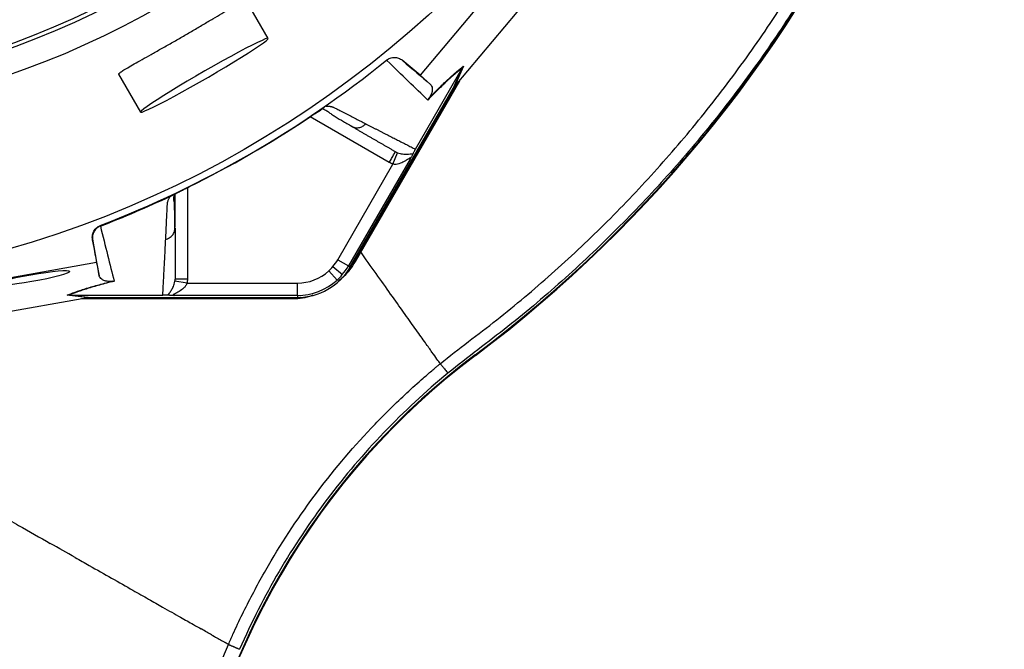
# Model space of a CAD drawing. Header units: millimetres. Extents: x 657 to 1271, y 1189 to 1929.
# Tile 6 of 15: x 1030 to 1271, y 1283 to 1437. Entities that reach past the tile are written whole.
import ezdxf

# ---------------------------------------------------------------- set-up
doc = ezdxf.new("R2010")
doc.units = ezdxf.units.MM

msp = doc.modelspace()

# ---------------------------------------------------------------- linework, layer by layer
at = {"color": 7, "linetype": 'Continuous', "lineweight": 25}
for p, q in [((1166.75, 1469.24), (1128.15, 1423.3)), ((1136.78, 1420.82), (1172.91, 1463.83)), ((1091.08, 1432.3), (1085.73, 1441.57)), ((1120.08, 1426.91), (1119.98, 1427)), ((1123.79, 1426.96), (1123.89, 1426.88)), ((1128.15, 1423.3), (1123.79, 1426.96)), ((1054.56, 1423.57), (1059.9, 1414.3)), ((1127.01, 1405.29), (1138.4, 1425.02)), ((1128.15, 1423.3), (1130.68, 1421.08)), ((1136.25, 1420.11), (1138.41, 1425.04)), ((1138.74, 1425.51), (1136.58, 1420.58)), ((1136.97, 1421.05), (1112.09, 1377.96)), ((1137.75, 1421.97), (1112.28, 1377.86)), ((1111.09, 1376.54), (1136.25, 1420.11)), ((1104.76, 1415.43), (1104.84, 1415.48)), ((1111.35, 1410.87), (1111.77, 1410.71)), ((1121.54, 1401.61), (1122.62, 1404.41)), ((1108.07, 1378.28), (1121.54, 1401.61)), ((1125.7, 1402.82), (1110.67, 1376.79)), ((1067.6, 1393.98), (1067.67, 1394.02)), ((1068.34, 1386.21), (1068.34, 1394.27)), ((1050.05, 1386.63), (1050.08, 1386.49)), ((1068.26, 1385.59), (1068.34, 1386.03)), ((1048.2, 1383.18), (1048.17, 1383.3)), ((1048.17, 1383.3), (1049.17, 1377.7)), ((990.08, 1367.24), (1049.17, 1377.7)), ((1049.17, 1377.7), (1049.83, 1374.4)), ((1108.07, 1378.28), (1110.67, 1376.79)), ((1112.28, 1377.86), (1112.09, 1377.96)), ((1105.87, 1375.56), (1107.89, 1373.34)), ((1106.89, 1376.61), (1109.18, 1374.67)), ((1110.67, 1376.79), (1111.09, 1376.54)), ((1071.26, 1372.58), (1068.3, 1373.04)), ((1071.26, 1372.58), (1098.19, 1372.58)), ((1047, 1368.99), (991.69, 1359.2)), ((1047.31, 1369.04), (1041.96, 1369.64)), ((1042.54, 1369.69), (1047.88, 1369.09)), ((1042.55, 1369.69), (1065.34, 1369.69)), ((1096.46, 1368.73), (1045.52, 1368.73)), ((1096.46, 1368.93), (1046.71, 1368.93)), ((1047.88, 1369.09), (1098.19, 1369.09)), ((1098.19, 1369.58), (1068.13, 1369.58)), ((1096.46, 1368.73), (1096.46, 1368.93)), ((1098.19, 1369.58), (1098.19, 1369.09)), ((1141.6, 1355.07), (1141.69, 1354.95))]:
    msp.add_line(p, q, dxfattribs=at)
at = {"color": 8, "linetype": 'Continuous', "lineweight": 25}
for p, q in [((1120.64, 1402.04), (1101.33, 1413.19)), ((1071.34, 1395.88), (1071.34, 1373.57))]:
    msp.add_line(p, q, dxfattribs=at)
at = {"color": 7, "linetype": 'Continuous', "lineweight": 25, "flags": 128}
for points in [[(1091.08, 1432.3), (1090.87, 1432.32), (1090.36, 1432.16), (1089.56, 1431.83), (1088.48, 1431.33), (1087.16, 1430.68), (1085.6, 1429.88), (1083.85, 1428.96), (1081.94, 1427.92), (1079.9, 1426.8), (1077.77, 1425.6), (1075.61, 1424.37), (1073.43, 1423.11), (1071.3, 1421.85), (1069.25, 1420.63), (1067.32, 1419.45), (1065.56, 1418.35), (1063.98, 1417.35), (1062.63, 1416.46), (1061.53, 1415.71), (1060.7, 1415.1), (1060.16, 1414.66), (1059.91, 1414.38), (1059.97, 1414.27), (1060.34, 1414.34), (1060.99, 1414.59), (1061.93, 1415.01), (1063.14, 1415.58), (1064.58, 1416.31), (1066.24, 1417.17), (1068.07, 1418.16), (1070.05, 1419.24), (1072.14, 1420.4), (1074.29, 1421.62), (1076.47, 1422.87), (1078.63, 1424.13), (1080.72, 1425.37), (1082.72, 1426.58), (1084.57, 1427.72), (1086.25, 1428.77), (1087.71, 1429.72), (1088.94, 1430.54), (1089.91, 1431.22), (1090.6, 1431.75), (1090.99, 1432.11), (1091.08, 1432.3)], [(1112.09, 1377.96), (1110.78, 1376), (1110.67, 1375.86)], [(1098.99, 1369.11), (1098.82, 1369.09), (1096.46, 1368.93)]]:
    msp.add_lwpolyline(points, dxfattribs=at)
at = {"color": 7, "linetype": 'Continuous', "lineweight": 25}
for radius in [258.01, 217.51, 211.5, 210.51]:
    msp.add_circle((956.74, 1628.99), radius, dxfattribs=at)
for centre, radius, start, end in [((956.74, 1628.99), 300, 43.6693, 246.6797), ((947.8, 1613.28), 322.84, 306.8908, 3.998), ((947.8, 1613.28), 323, 306.8908, 3.998), ((956.74, 1628.99), 259.7, 291.0565, 308.9435), ((1098.19, 1383.99), 11.4, 319.6989, 330), ((1098.19, 1383.99), 14.9, 270, 330), ((1098.19, 1383.99), 11.4, 270, 312.3248), ((1098.19, 1383.99), 11.4, 312.3248, 319.6989), ((1098.19, 1383.99), 14.4, 319.6989, 330), ((1098.19, 1383.99), 14.4, 270, 312.3248), ((1098.19, 1383.99), 14.4, 312.3248, 319.6989), ((1249.74, 1210.99), 180, 126.8908, 172.7677), ((1249.74, 1210.99), 180.16, 126.8908, 169.7285)]:
    msp.add_arc(centre, radius, start, end, dxfattribs=at)
for centre, major_axis, start_param, end_param in [((1136.01, 1419.49), (11.1, 13.24), 1.483174, 1.50138), ((1048.54, 1368.99), (17.02, 2.99), 1.640213, 1.658419)]:
    msp.add_ellipse(centre, major_axis=major_axis, ratio=0.015428, start_param=start_param, end_param=end_param, dxfattribs=at)
msp.add_ellipse((1033.25, 1373.8), major_axis=(9.38, 1.65), ratio=0.088975, dxfattribs=at)
at = {"color": 8, "linetype": 'Continuous', "lineweight": 25}
for points, knots in [([(1112.79, 1879.22), (1117.77, 1876.46), (1126.37, 1871.68), (1138.1, 1864.06), (1150.02, 1855.67), (1163.18, 1845.3), (1177.36, 1832.61), (1190.79, 1818.95), (1203.37, 1804.44), (1214.96, 1789.22), (1224.38, 1775.06), (1231.99, 1762.18), (1239.13, 1748.8), (1246.49, 1732.99), (1253.58, 1714.75), (1259.43, 1696.21), (1263.56, 1679.47), (1266.4, 1664.58), (1268.29, 1651.56), (1269.62, 1638.41), (1270.38, 1625.12), (1270.63, 1609.58), (1270, 1591.79), (1268.26, 1574.05), (1265.6, 1556.44), (1262.03, 1538.98), (1257.37, 1521.73), (1252.48, 1506.8), (1247.7, 1494.05), (1242.36, 1481.45), (1236.45, 1469.01), (1229.44, 1455.76), (1221.16, 1441.79), (1211.45, 1427.26), (1200.85, 1413.13), (1189.39, 1399.5), (1176.98, 1386.31), (1163.73, 1373.76), (1152.05, 1363.78), (1142.24, 1356.36), (1137.39, 1352.54), (1134.96, 1350.64)], [0, 0, 0, 0, 0.027045, 0.046713, 0.06638, 0.096291, 0.126202, 0.156707, 0.187212, 0.21736, 0.247508, 0.26794, 0.288373, 0.319532, 0.350692, 0.38125, 0.411808, 0.432523, 0.453237, 0.474266, 0.495295, 0.51642, 0.548095, 0.579769, 0.60101, 0.632684, 0.664358, 0.68581, 0.707262, 0.729025, 0.750788, 0.772651, 0.80017, 0.827893, 0.855616, 0.88403, 0.912444, 0.941565, 0.970686, 0.985344, 1, 1, 1, 1]), ([(1133.07, 1352.93), (1133.07, 1352.93), (1135.32, 1354.78), (1139.95, 1358.31), (1149.23, 1365.36), (1160.37, 1374.76), (1173.22, 1386.77), (1185.44, 1399.56), (1197.06, 1413.17), (1207.97, 1427.5), (1218.14, 1442.57), (1227.72, 1458.68), (1236.59, 1475.84), (1243.72, 1492.04), (1249.23, 1506.59), (1253.48, 1519.4), (1257.2, 1532.43), (1260.37, 1545.7), (1262.95, 1558.96), (1264.95, 1572.16), (1266.38, 1585.31), (1267.26, 1598.53), (1267.65, 1613.76), (1267.22, 1630.94), (1265.75, 1647.95), (1263.65, 1662.81), (1261.27, 1675.62), (1258.32, 1688.37), (1254.78, 1701.06), (1250.1, 1715.39), (1243.97, 1731.23), (1236.91, 1746.51), (1229.99, 1759.61), (1222.41, 1772.57), (1212.89, 1786.97), (1201.3, 1802.23), (1188.98, 1816.48), (1177.44, 1828.28), (1166.77, 1838.11), (1155.54, 1847.62), (1142.06, 1857.8), (1128.2, 1867.11), (1119.21, 1872.15), (1115.76, 1874.09)], [0, 0, 0, 0, 0, 0.014067, 0.028136, 0.05631, 0.084484, 0.113113, 0.141742, 0.17093, 0.200118, 0.229545, 0.261476, 0.293407, 0.315032, 0.336658, 0.358597, 0.380537, 0.402577, 0.423823, 0.445069, 0.466463, 0.487857, 0.51866, 0.549462, 0.570329, 0.591197, 0.612379, 0.633561, 0.654846, 0.685218, 0.71559, 0.736174, 0.756757, 0.788147, 0.819537, 0.849319, 0.8791, 0.899266, 0.919432, 0.950164, 0.980895, 1, 1, 1, 1]), ([(1111.77, 1410.71), (1111.91, 1410.65), (1112.35, 1410.46), (1113.19, 1410.5), (1114.14, 1410.81), (1114.63, 1411.25), (1114.87, 1411.47)], [0, 0, 0, 0, 0.1405892, 0.4323865, 0.7241838, 1, 1, 1, 1]), ([(1066.05, 1383.28), (1066.36, 1383.38), (1066.99, 1383.59), (1067.73, 1384.26), (1068.18, 1384.96), (1068.24, 1385.44), (1068.26, 1385.59)], [0, 0, 0, 0, 0.275816, 0.567614, 0.859411, 1, 1, 1, 1]), ([(1133.07, 1352.93), (1132.83, 1353.27), (1132.35, 1353.94), (1131.12, 1355.68), (1129.46, 1358.01), (1127.28, 1361.06), (1124.58, 1364.86), (1121.46, 1369.24), (1117.92, 1374.23), (1115.29, 1377.92), (1113.76, 1380.06), (1113.65, 1380.23)], [0, 0, 0, 0, 0.115317, 0.230816, 0.346444, 0.475078, 0.603734, 0.732339, 0.860824, 0.989114, 1, 1, 1, 1])]:
    msp.add_open_spline(points, degree=3, knots=knots, dxfattribs=at)
at = {"color": 7, "linetype": 'Continuous', "lineweight": 25}
for points, knots in [([(1054.61, 1423.59), (1054.58, 1423.6), (1054.49, 1423.63), (1054.81, 1423.9), (1055.53, 1424.41), (1056.73, 1425.13), (1058.3, 1426.04), (1060.23, 1427.13), (1062.43, 1428.36), (1064.86, 1429.73), (1067.42, 1431.18), (1070.05, 1432.69), (1072.67, 1434.21), (1075.21, 1435.71), (1077.6, 1437.12), (1079.77, 1438.41), (1081.68, 1439.54), (1083.26, 1440.45), (1084.5, 1441.13), (1085.31, 1441.51), (1085.71, 1441.65), (1085.69, 1441.56), (1085.68, 1441.54)], [0, 0, 0, 0, 0.017031, 0.070559, 0.124087, 0.177639, 0.231192, 0.284895, 0.338598, 0.392343, 0.446087, 0.499699, 0.553311, 0.606823, 0.660336, 0.713937, 0.767538, 0.821278, 0.875017, 0.928729, 0.982441, 1, 1, 1, 1]), ([(1119.98, 1427), (1120.25, 1427.22), (1120.55, 1427.39), (1121.21, 1427.62), (1121.55, 1427.67), (1122.07, 1427.67), (1122.24, 1427.65), (1122.58, 1427.59), (1122.74, 1427.54), (1123.23, 1427.36), (1123.53, 1427.19), (1123.79, 1426.96)], [0, 0, 0, 0, 0.25, 0.25, 0.5, 0.5, 0.625, 0.625, 0.75, 0.75, 1, 1, 1, 1]), ([(1130.03, 1417.26), (1128.52, 1418.72), (1126.94, 1420.25), (1123.63, 1423.46), (1121.89, 1425.14), (1120.06, 1426.89)], [0, 0, 0, 0, 0.5, 0.5, 1, 1, 1, 1]), ([(1138.4, 1425.02), (1137.9, 1424.64), (1137.36, 1424.21), (1136.47, 1423.46), (1136.16, 1423.19), (1135.51, 1422.62), (1135.18, 1422.32), (1134.14, 1421.36), (1133.4, 1420.65), (1131.8, 1419.08), (1130.94, 1418.21), (1130.03, 1417.26)], [0, 0, 0, 0, 0.25, 0.25, 0.375, 0.375, 0.5, 0.5, 0.75, 0.75, 1, 1, 1, 1]), ([(1130.3, 1417.68), (1130.76, 1418.16), (1131.2, 1418.61), (1132.06, 1419.48), (1132.49, 1419.9), (1133.7, 1421.1), (1134.45, 1421.81), (1135.5, 1422.77), (1135.83, 1423.08), (1136.48, 1423.65), (1136.79, 1423.92), (1137.68, 1424.68), (1138.23, 1425.12), (1138.74, 1425.51)], [0, 0, 0, 0, 0.125, 0.125, 0.25, 0.25, 0.5, 0.5, 0.625, 0.625, 0.75, 0.75, 1, 1, 1, 1]), ([(1130.68, 1421.08), (1130.8, 1420.97), (1130.9, 1420.84), (1131.05, 1420.52), (1131.1, 1420.33), (1131.13, 1419.99), (1131.13, 1419.87), (1131.12, 1419.6), (1131.1, 1419.46), (1131.05, 1419.21), (1131.02, 1419.12), (1130.97, 1418.93), (1130.93, 1418.83), (1130.84, 1418.6), (1130.79, 1418.48), (1130.67, 1418.25), (1130.62, 1418.16), (1130.53, 1418.01), (1130.5, 1417.96), (1130.41, 1417.84), (1130.36, 1417.77), (1130.3, 1417.68)], [0, 0, 0, 0, 0.25, 0.25, 0.5, 0.5, 0.625, 0.625, 0.75, 0.75, 0.8125, 0.8125, 0.875, 0.875, 0.9375, 0.9375, 0.96875, 0.96875, 0.984375, 0.984375, 1, 1, 1, 1]), ([(1100.84, 1412.87), (1100.91, 1412.91), (1101.04, 1413), (1101.24, 1413.14), (1101.44, 1413.27), (1101.63, 1413.4), (1101.83, 1413.53), (1102.02, 1413.65), (1102.21, 1413.78), (1102.4, 1413.9), (1102.59, 1414.03), (1102.83, 1414.18), (1103.11, 1414.37), (1103.44, 1414.59), (1103.75, 1414.79), (1104.03, 1414.97), (1104.3, 1415.14), (1104.54, 1415.3), (1104.69, 1415.39), (1104.76, 1415.43)], [0, 0, 0, 0, 0.043919, 0.087472, 0.13073, 0.173768, 0.216664, 0.259492, 0.30233, 0.345255, 0.388344, 0.431671, 0.51489, 0.596546, 0.677156, 0.757259, 0.837405, 0.91814, 1, 1, 1, 1]), ([(1100.84, 1412.87), (1101.22, 1413.12), (1101.99, 1413.63), (1103.09, 1414.35), (1103.94, 1414.91), (1104.28, 1415.12), (1104.39, 1415.19)], [0, 0, 0, 0, 0.272035, 0.551472, 0.845021, 1, 1, 1, 1]), ([(1104.48, 1415), (1104.63, 1414.97), (1105.21, 1414.86), (1105.75, 1414.34), (1106.57, 1413.81), (1107.78, 1413.01), (1109.51, 1411.98), (1110.98, 1411.13), (1111.76, 1410.68)], [0, 0, 0, 0, 0.038407, 0.157587, 0.27726, 0.405507, 0.68637, 1, 1, 1, 1]), ([(1105.26, 1415.78), (1105.33, 1415.78), (1105.48, 1415.78), (1105.68, 1415.77), (1105.87, 1415.76), (1106.06, 1415.74), (1106.24, 1415.72), (1106.41, 1415.69), (1106.57, 1415.66), (1106.73, 1415.61), (1106.92, 1415.55), (1107.15, 1415.45), (1107.48, 1415.29), (1107.87, 1415.09), (1108.31, 1414.86), (1109.04, 1414.47), (1110.05, 1413.95), (1111.3, 1413.31), (1112.52, 1412.68), (1113.71, 1412.07), (1114.48, 1411.67), (1114.87, 1411.47)], [0, 0, 0, 0, 0.013423, 0.026738, 0.039956, 0.053088, 0.066144, 0.079134, 0.09207, 0.104963, 0.117824, 0.141662, 0.172831, 0.217057, 0.263491, 0.312127, 0.449156, 0.58733, 0.723761, 0.861313, 1, 1, 1, 1]), ([(1114.87, 1411.47), (1115.08, 1411.36), (1115.5, 1411.15), (1116.13, 1410.83), (1116.75, 1410.51), (1117.36, 1410.2), (1117.97, 1409.89), (1118.57, 1409.58), (1119.17, 1409.27), (1119.76, 1408.97), (1120.35, 1408.67), (1120.93, 1408.38), (1121.51, 1408.08), (1122.08, 1407.79), (1122.65, 1407.5), (1123.21, 1407.22), (1123.77, 1406.94), (1124.32, 1406.66), (1124.87, 1406.38), (1125.41, 1406.1), (1125.95, 1405.83), (1126.48, 1405.56), (1126.83, 1405.38), (1127.01, 1405.29)], [0, 0, 0, 0, 0.045336, 0.090894, 0.136674, 0.182678, 0.228907, 0.275362, 0.322044, 0.368954, 0.416093, 0.463462, 0.511063, 0.558896, 0.606962, 0.655262, 0.703798, 0.752569, 0.801578, 0.850824, 0.900309, 0.950034, 1, 1, 1, 1]), ([(1122.14, 1404.64), (1121.95, 1404.75), (1121.55, 1404.98), (1120.95, 1405.32), (1120.35, 1405.67), (1119.74, 1406.02), (1119.13, 1406.38), (1118.51, 1406.73), (1117.88, 1407.09), (1117.25, 1407.46), (1116.62, 1407.82), (1115.98, 1408.19), (1115.33, 1408.57), (1114.68, 1408.94), (1114.03, 1409.32), (1113.37, 1409.7), (1112.7, 1410.09), (1112.03, 1410.47), (1111.58, 1410.74), (1111.35, 1410.87)], [0, 0, 0, 0, 0.061953, 0.123509, 0.18467, 0.245435, 0.305808, 0.365787, 0.425376, 0.484574, 0.543383, 0.601804, 0.659839, 0.717488, 0.774754, 0.831636, 0.888137, 0.944258, 1, 1, 1, 1]), ([(1120.64, 1402.04), (1120.84, 1402.38), (1121.03, 1402.72), (1121.4, 1403.35), (1121.56, 1403.63), (1121.84, 1404.12), (1121.95, 1404.31), (1122.1, 1404.57), (1122.14, 1404.64), (1122.14, 1404.64)], [0, 0, 0, 0, 0.25, 0.25, 0.5, 0.5, 0.75, 0.75, 1, 1, 1, 1]), ([(1122.62, 1404.41), (1122.84, 1404.32), (1123.06, 1404.25), (1123.48, 1404.16), (1123.68, 1404.12), (1124.26, 1404.06), (1124.6, 1404.05), (1125.23, 1404.07), (1125.51, 1404.09), (1126.01, 1404.13), (1126.22, 1404.15), (1126.39, 1404.13)], [0, 0, 0, 0, 0.125, 0.125, 0.25, 0.25, 0.5, 0.5, 0.75, 0.75, 1, 1, 1, 1]), ([(1126.39, 1404.13), (1126.36, 1404.06), (1126.32, 1403.99), (1126.23, 1403.81), (1126.18, 1403.71), (1126.06, 1403.48), (1125.99, 1403.36), (1125.85, 1403.1), (1125.77, 1402.96), (1125.7, 1402.82)], [0, 0, 0, 0, 0.25, 0.25, 0.5, 0.5, 0.75, 0.75, 1, 1, 1, 1]), ([(1127.01, 1405.29), (1126.92, 1405.14), (1126.84, 1405), (1126.71, 1404.76), (1126.66, 1404.66), (1126.56, 1404.48), (1126.52, 1404.4), (1126.45, 1404.25), (1126.42, 1404.19), (1126.39, 1404.13)], [0, 0, 0, 0, 0.25, 0.25, 0.5, 0.5, 0.75, 0.75, 1, 1, 1, 1]), ([(1125.7, 1402.82), (1125.73, 1402.89), (1125.76, 1402.96), (1125.79, 1403.07), (1125.78, 1403.1), (1125.72, 1403.12), (1125.66, 1403.11), (1125.53, 1403.04), (1125.45, 1403), (1125.21, 1402.85), (1125.04, 1402.74), (1124.67, 1402.51), (1124.48, 1402.39), (1123.89, 1402.06), (1123.46, 1401.86), (1122.77, 1401.65), (1122.53, 1401.6), (1122.16, 1401.56), (1122.04, 1401.56), (1121.79, 1401.57), (1121.66, 1401.58), (1121.54, 1401.61)], [0, 0, 0, 0, 0.0625, 0.0625, 0.125, 0.125, 0.1875, 0.1875, 0.25, 0.25, 0.375, 0.375, 0.5, 0.5, 0.75, 0.75, 0.875, 0.875, 0.9375, 0.9375, 1, 1, 1, 1]), ([(1067.67, 1394.02), (1067.71, 1394.04), (1067.8, 1394.08), (1067.93, 1394.15), (1068.06, 1394.23), (1068.21, 1394.3), (1068.36, 1394.38), (1068.51, 1394.46), (1068.67, 1394.54), (1068.84, 1394.63), (1069.02, 1394.72), (1069.2, 1394.81), (1069.39, 1394.9), (1069.58, 1395), (1069.85, 1395.13), (1070.18, 1395.3), (1070.59, 1395.5), (1071, 1395.71), (1071.43, 1395.92), (1071.71, 1396.06), (1071.86, 1396.14)], [0, 0, 0, 0, 0.044249, 0.088103, 0.131644, 0.174955, 0.21812, 0.261226, 0.304357, 0.347601, 0.391041, 0.434763, 0.478847, 0.523375, 0.568424, 0.654803, 0.740537, 0.826241, 0.912528, 1, 1, 1, 1]), ([(1068.3, 1385.59), (1068.27, 1387.28), (1068.24, 1389.68), (1068.22, 1392.29), (1067.9, 1393.41), (1068.26, 1394.13), (1068.39, 1394.39)], [0, 0, 0, 0, 0.578265, 0.819399, 0.935238, 1, 1, 1, 1]), ([(1066.05, 1383.28), (1066.06, 1383.53), (1066.09, 1384.01), (1066.12, 1384.76), (1066.16, 1385.5), (1066.2, 1386.26), (1066.24, 1387.25), (1066.3, 1388.49), (1066.36, 1389.75), (1066.41, 1390.78), (1066.43, 1391.4), (1066.46, 1391.84), (1066.48, 1392.1), (1066.52, 1392.33), (1066.57, 1392.57), (1066.66, 1392.83), (1066.79, 1393.13), (1066.94, 1393.44), (1067.06, 1393.65), (1067.13, 1393.76)], [0, 0, 0, 0, 0.077777, 0.1552, 0.232272, 0.308995, 0.385372, 0.530526, 0.674474, 0.747423, 0.819615, 0.846383, 0.869761, 0.889755, 0.906383, 0.929523, 0.9528, 0.976272, 1, 1, 1, 1]), ([(1067.13, 1393.76), (1067.16, 1393.78), (1067.23, 1393.81), (1067.33, 1393.86), (1067.42, 1393.9), (1067.51, 1393.94), (1067.57, 1393.96), (1067.6, 1393.98)], [0, 0, 0, 0, 0.212576, 0.416535, 0.614103, 0.807726, 1, 1, 1, 1]), ([(1048.17, 1383.3), (1048.11, 1383.65), (1048.11, 1383.99), (1048.23, 1384.68), (1048.34, 1385), (1048.6, 1385.46), (1048.7, 1385.6), (1048.92, 1385.86), (1049.04, 1385.99), (1049.43, 1386.33), (1049.72, 1386.5), (1050.05, 1386.63)], [0, 0, 0, 0, 0.25, 0.25, 0.5, 0.5, 0.625, 0.625, 0.75, 0.75, 1, 1, 1, 1]), ([(1050.08, 1386.49), (1049.75, 1386.37), (1049.46, 1386.19), (1048.93, 1385.74), (1048.71, 1385.47), (1048.46, 1385.02), (1048.39, 1384.86), (1048.27, 1384.54), (1048.23, 1384.37), (1048.17, 1384.03), (1048.16, 1383.86), (1048.16, 1383.52), (1048.17, 1383.35), (1048.2, 1383.18)], [0, 0, 0, 0, 0.25, 0.25, 0.5, 0.5, 0.625, 0.625, 0.75, 0.75, 0.875, 0.875, 1, 1, 1, 1]), ([(1050.1, 1386.5), (1050.71, 1384.04), (1051.29, 1381.7), (1052.41, 1377.22), (1052.95, 1375.09), (1053.46, 1373.06)], [0, 0, 0, 0, 0.5, 0.5, 1, 1, 1, 1]), ([(1068.34, 1386.03), (1068.34, 1385.79), (1068.34, 1385.29), (1068.34, 1384.56), (1068.34, 1383.83), (1068.34, 1383.11), (1068.34, 1382.39), (1068.34, 1381.68), (1068.34, 1380.98), (1068.34, 1380.28), (1068.34, 1379.58), (1068.34, 1378.89), (1068.34, 1378.21), (1068.34, 1377.53), (1068.34, 1376.85), (1068.34, 1376.19), (1068.34, 1375.52), (1068.34, 1374.87), (1068.34, 1374.21), (1068.34, 1373.79), (1068.34, 1373.57)], [0, 0, 0, 0, 0.052635, 0.105608, 0.158921, 0.212573, 0.266566, 0.320902, 0.37558, 0.430604, 0.485973, 0.541688, 0.597751, 0.654162, 0.710923, 0.768034, 0.825496, 0.883311, 0.941478, 1, 1, 1, 1]), ([(1065.34, 1369.69), (1065.35, 1369.9), (1065.37, 1370.34), (1065.41, 1371), (1065.44, 1371.67), (1065.48, 1372.34), (1065.52, 1373.02), (1065.55, 1373.71), (1065.59, 1374.4), (1065.63, 1375.1), (1065.67, 1375.81), (1065.7, 1376.53), (1065.74, 1377.25), (1065.78, 1377.98), (1065.82, 1378.71), (1065.86, 1379.46), (1065.9, 1380.21), (1065.93, 1380.96), (1065.97, 1381.73), (1066.01, 1382.5), (1066.04, 1383.02), (1066.05, 1383.28)], [0, 0, 0, 0, 0.055211, 0.110128, 0.164753, 0.219086, 0.273129, 0.326884, 0.38035, 0.43353, 0.486425, 0.539036, 0.591365, 0.643413, 0.695181, 0.746671, 0.797884, 0.848822, 0.899487, 0.949879, 1, 1, 1, 1]), ([(1112.28, 1377.86), (1111.42, 1376.48), (1110.28, 1374.66), (1108.56, 1373.42), (1108.13, 1373.12)], [0, 0, 0, 0, 0.752145, 1, 1, 1, 1]), ([(1041.96, 1369.64), (1042.55, 1369.88), (1043.21, 1370.13), (1044.31, 1370.53), (1044.7, 1370.66), (1045.52, 1370.93), (1045.95, 1371.07), (1047.31, 1371.5), (1048.3, 1371.79), (1049.94, 1372.25), (1050.52, 1372.4), (1051.7, 1372.71), (1052.32, 1372.87), (1052.96, 1373.03)], [0, 0, 0, 0, 0.25, 0.25, 0.375, 0.375, 0.5, 0.5, 0.75, 0.75, 0.875, 0.875, 1, 1, 1, 1]), ([(1053.46, 1373.06), (1052.18, 1372.74), (1051, 1372.43), (1048.84, 1371.83), (1047.85, 1371.54), (1046.5, 1371.12), (1046.07, 1370.98), (1045.26, 1370.71), (1044.87, 1370.58), (1043.78, 1370.18), (1043.13, 1369.93), (1042.55, 1369.69)], [0, 0, 0, 0, 0.25, 0.25, 0.5, 0.5, 0.625, 0.625, 0.75, 0.75, 1, 1, 1, 1]), ([(1052.96, 1373.03), (1052.85, 1373.02), (1052.77, 1373.01), (1052.62, 1373), (1052.56, 1372.99), (1052.38, 1372.99), (1052.28, 1372.99), (1052.02, 1373), (1051.89, 1373.02), (1051.65, 1373.05), (1051.54, 1373.08), (1051.35, 1373.12), (1051.26, 1373.15), (1051.02, 1373.23), (1050.89, 1373.28), (1050.65, 1373.4), (1050.54, 1373.46), (1050.27, 1373.66), (1050.13, 1373.8), (1049.92, 1374.09), (1049.86, 1374.24), (1049.83, 1374.4)], [0, 0, 0, 0, 0.015625, 0.015625, 0.03125, 0.03125, 0.0625, 0.0625, 0.125, 0.125, 0.1875, 0.1875, 0.25, 0.25, 0.375, 0.375, 0.5, 0.5, 0.75, 0.75, 1, 1, 1, 1]), ([(1066.65, 1369.64), (1066.72, 1369.79), (1066.84, 1369.97), (1067.13, 1370.38), (1067.29, 1370.61), (1067.61, 1371.15), (1067.78, 1371.45), (1068.01, 1371.98), (1068.08, 1372.17), (1068.21, 1372.58), (1068.26, 1372.8), (1068.3, 1373.04)], [0, 0, 0, 0, 0.25, 0.25, 0.5, 0.5, 0.75, 0.75, 0.875, 0.875, 1, 1, 1, 1]), ([(1071.34, 1373.57), (1070.94, 1373.57), (1070.55, 1373.57), (1069.82, 1373.57), (1069.49, 1373.57), (1068.94, 1373.57), (1068.71, 1373.57), (1068.41, 1373.57), (1068.34, 1373.57), (1068.34, 1373.57)], [0, 0, 0, 0, 0.25, 0.25, 0.5, 0.5, 0.75, 0.75, 1, 1, 1, 1]), ([(1071.26, 1372.58), (1071.26, 1372.57), (1071.25, 1372.57), (1071.25, 1372.55), (1071.24, 1372.53), (1071.22, 1372.48), (1071.21, 1372.43), (1071.17, 1372.35), (1071.14, 1372.29), (1071.06, 1372.13), (1070.99, 1372.02), (1070.77, 1371.72), (1070.61, 1371.54), (1070.08, 1371.04), (1069.69, 1370.77), (1069.11, 1370.42), (1068.92, 1370.32), (1068.54, 1370.11), (1068.35, 1370.02), (1068.1, 1369.89), (1068.02, 1369.84), (1067.9, 1369.76), (1067.86, 1369.72), (1067.84, 1369.65), (1067.87, 1369.63), (1067.98, 1369.6), (1068.05, 1369.59), (1068.13, 1369.58)], [0, 0, 0, 0, 0.003906, 0.003906, 0.007813, 0.015625, 0.03125, 0.03125, 0.0625, 0.0625, 0.125, 0.125, 0.25, 0.25, 0.5, 0.5, 0.625, 0.625, 0.75, 0.75, 0.8125, 0.8125, 0.875, 0.875, 0.9375, 0.9375, 1, 1, 1, 1]), ([(1098.19, 1369.58), (1098.19, 1369.6), (1098.19, 1369.67), (1098.19, 1369.98), (1098.19, 1370.21), (1098.19, 1370.79), (1098.19, 1371.14), (1098.19, 1371.86), (1098.19, 1372.24), (1098.19, 1372.58)], [0, 0, 0, 0, 0.25, 0.25, 0.5, 0.5, 0.75, 0.75, 1, 1, 1, 1]), ([(1066.65, 1369.64), (1066.52, 1369.65), (1066.36, 1369.66), (1066.06, 1369.67), (1065.95, 1369.68), (1065.75, 1369.68), (1065.68, 1369.68), (1065.52, 1369.68), (1065.44, 1369.69), (1065.35, 1369.69)], [0, 0, 0, 0, 0.5, 0.5, 0.75, 0.75, 0.875, 0.875, 1, 1, 1, 1]), ([(1068.13, 1369.58), (1068.05, 1369.59), (1067.97, 1369.59), (1067.82, 1369.59), (1067.74, 1369.59), (1067.52, 1369.6), (1067.38, 1369.6), (1067.13, 1369.61), (1067.01, 1369.61), (1066.81, 1369.62), (1066.72, 1369.63), (1066.65, 1369.64)], [0, 0, 0, 0, 0.125, 0.125, 0.25, 0.25, 0.5, 0.5, 0.75, 0.75, 1, 1, 1, 1]), ([(1101.99, 1369.68), (1101.72, 1369.56), (1100, 1368.81), (1098.08, 1368.76), (1096.46, 1368.73)], [0, 0, 0, 0, 0.153545, 1, 1, 1, 1]), ([(1081.37, 1284.44), (1081.46, 1284.64), (1081.55, 1284.85), (1081.73, 1285.27), (1082.01, 1285.89), (1082.65, 1287.33), (1083.22, 1288.56), (1084.37, 1291.01), (1085.17, 1292.63), (1087.61, 1297.44), (1089.33, 1300.6), (1094.76, 1309.92), (1098.75, 1315.91), (1107.47, 1327.47), (1112.16, 1332.98), (1119.67, 1340.81), (1122.25, 1343.35), (1126.23, 1347.03), (1127.57, 1348.24), (1129.61, 1350.02), (1130.64, 1350.9), (1131.85, 1351.92), (1132.37, 1352.36), (1132.72, 1352.65), (1132.9, 1352.79), (1133.07, 1352.93)], [0, 0, 0, 0, 0.007813, 0.007813, 0.015625, 0.03125, 0.0625, 0.0625, 0.125, 0.125, 0.25, 0.25, 0.5, 0.5, 0.75, 0.75, 0.875, 0.875, 0.9375, 0.9375, 0.96875, 0.984375, 0.992188, 0.992188, 1, 1, 1, 1]), ([(1133.07, 1352.93), (1133.1, 1352.9), (1133.17, 1352.81), (1133.39, 1352.55), (1133.53, 1352.38), (1133.87, 1351.96), (1134.07, 1351.71), (1134.5, 1351.19), (1134.73, 1350.91), (1134.96, 1350.64)], [0, 0, 0, 0, 0.25, 0.25, 0.5, 0.5, 0.75, 0.75, 1, 1, 1, 1]), ([(1134.96, 1350.64), (1129.46, 1346.11), (1124.24, 1341.28), (1114.39, 1331), (1109.78, 1325.59), (1101.2, 1314.22), (1097.28, 1308.31), (1090.15, 1296.1), (1086.94, 1289.78), (1084.1, 1283.25)], [0, 0, 0, 0, 0.25, 0.25, 0.5, 0.5, 0.75, 0.75, 1, 1, 1, 1]), ([(1025.7, 1315.99), (1027.2, 1315.15), (1031.34, 1312.8), (1035.35, 1310.52), (1037.86, 1309.1)], [0.75436918, 0.75436918, 0.75436918, 0.75436918, 0.76114134, 0.77338305, 0.77338305, 0.77338305, 0.77338305]), ([(1043.92, 1305.66), (1045.1, 1305), (1048.16, 1303.27), (1051.07, 1301.61), (1052.82, 1300.62)], [0.72825761, 0.72825761, 0.72825761, 0.72825761, 0.73427842, 0.74425198, 0.74425198, 0.74425198, 0.74425198]), ([(1058.04, 1297.66), (1059.36, 1296.92), (1061.87, 1295.49), (1064.19, 1294.18), (1065.29, 1293.55)], [0.7019348, 0.7019348, 0.7019348, 0.7019348, 0.71004994, 0.71796658, 0.71796658, 0.71796658, 0.71796658]), ([(1069.67, 1291.07), (1070.78, 1290.44), (1072.56, 1289.43), (1074.13, 1288.54), (1074.74, 1288.2)], [0.67501027, 0.67501027, 0.67501027, 0.67501027, 0.68422544, 0.69068688, 0.69068688, 0.69068688, 0.69068688]), ([(1077.25, 1286.77), (1078.18, 1286.24), (1079.28, 1285.62), (1080.11, 1285.15), (1080.32, 1285.03)], [0.64860135, 0.64860135, 0.64860135, 0.64860135, 0.66073256, 0.66522319, 0.66522319, 0.66522319, 0.66522319]), ([(1069.43, 1245.89), (1070.07, 1249.2), (1070.8, 1252.5), (1072.43, 1259.03), (1073.34, 1262.27), (1075.33, 1268.7), (1076.41, 1271.89), (1078.76, 1278.22), (1080.02, 1281.34), (1081.37, 1284.44)], [0, 0, 0, 0, 0.25, 0.25, 0.5, 0.5, 0.75, 0.75, 1, 1, 1, 1]), ([(1081.37, 1284.44), (1081.34, 1284.45), (1081.27, 1284.49), (1081.16, 1284.55), (1081.05, 1284.62), (1080.92, 1284.69), (1080.79, 1284.77), (1080.64, 1284.85), (1080.49, 1284.94), (1080.38, 1285), (1080.32, 1285.03)], [0, 0, 0, 0, 0.119698, 0.24091, 0.363638, 0.48788, 0.613637, 0.740909, 0.869697, 1, 1, 1, 1]), ([(1081.37, 1284.44), (1081.38, 1284.43), (1081.39, 1284.43), (1081.43, 1284.41), (1081.47, 1284.39), (1081.54, 1284.36), (1081.61, 1284.33), (1081.7, 1284.29), (1081.81, 1284.25), (1081.93, 1284.19), (1082.07, 1284.13), (1082.23, 1284.06), (1082.41, 1283.98), (1082.6, 1283.9), (1082.82, 1283.81), (1083.05, 1283.71), (1083.29, 1283.6), (1083.55, 1283.49), (1083.82, 1283.37), (1084.01, 1283.29), (1084.1, 1283.25)], [0, 0, 0, 0, 0.040648, 0.083051, 0.127208, 0.173119, 0.220783, 0.270202, 0.321375, 0.374301, 0.428981, 0.485415, 0.543602, 0.603542, 0.665236, 0.728683, 0.793883, 0.860836, 0.929541, 1, 1, 1, 1])]:
    msp.add_open_spline(points, degree=3, knots=knots, dxfattribs=at)
for points in [[(1123.89, 1426.88), (1126.3, 1424.82), (1128.56, 1422.89), (1130.68, 1421.08)], [(1138.41, 1425.04), (1138.4, 1425.03), (1138.4, 1425.03), (1138.4, 1425.02)], [(1138.41, 1425.04), (1138.5, 1425.2), (1138.61, 1425.36), (1138.74, 1425.51)], [(1136.25, 1420.11), (1136.34, 1420.28), (1136.45, 1420.43), (1136.58, 1420.58)], [(1130.3, 1417.68), (1130.2, 1417.55), (1130.11, 1417.41), (1130.03, 1417.26)], [(1071.86, 1396.14), (1081.86, 1401.08), (1091.55, 1406.68), (1100.84, 1412.87)], [(1122.14, 1404.64), (1122.29, 1404.55), (1122.45, 1404.47), (1122.62, 1404.41)], [(1121.54, 1401.61), (1121.23, 1401.73), (1120.93, 1401.87), (1120.64, 1402.04)], [(1050.09, 1386.5), (1052.97, 1387.6), (1058.69, 1389.93), (1064.33, 1392.45), (1067.13, 1393.76)], [(1049.83, 1374.4), (1049.32, 1377.14), (1048.78, 1380.06), (1048.2, 1383.18)], [(1052.96, 1373.03), (1053.12, 1373.05), (1053.29, 1373.06), (1053.46, 1373.06)], [(1068.3, 1373.04), (1068.32, 1373.22), (1068.34, 1373.39), (1068.34, 1373.57)], [(1071.34, 1373.57), (1071.34, 1373.24), (1071.31, 1372.91), (1071.26, 1372.58)], [(1042.54, 1369.69), (1042.34, 1369.69), (1042.15, 1369.67), (1041.96, 1369.64)], [(1042.55, 1369.69), (1042.55, 1369.69), (1042.54, 1369.69), (1042.54, 1369.69)], [(1047.31, 1369.04), (1047.5, 1369.08), (1047.69, 1369.09), (1047.88, 1369.09)], [(1043.92, 1305.66), (1041.95, 1306.78), (1039.93, 1307.93), (1037.86, 1309.1)], [(1052.82, 1300.62), (1054.63, 1299.6), (1056.37, 1298.61), (1058.04, 1297.66)], [(1065.29, 1293.55), (1066.85, 1292.67), (1068.31, 1291.84), (1069.67, 1291.07)], [(1077.25, 1286.77), (1076.5, 1287.2), (1075.66, 1287.67), (1074.74, 1288.2)]]:
    msp.add_open_spline(points, degree=3, dxfattribs=at)

doc.saveas('drawing.dxf')
